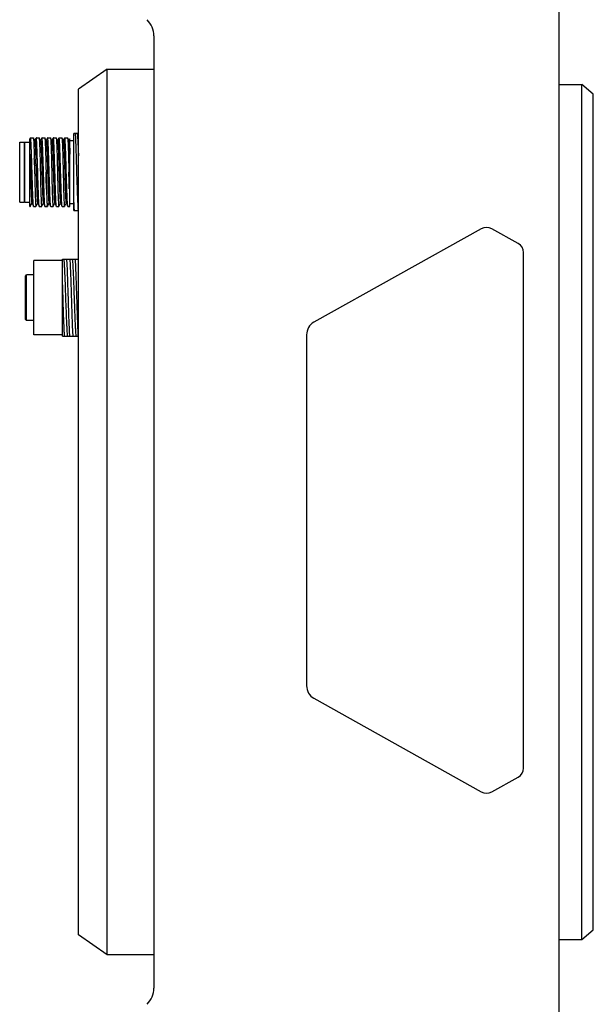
# Model space of a CAD drawing. Header units: millimetres. Extents: x 97 to 455, y 99 to 378.
# Tile 2 of 16: x 100 to 151, y 187 to 274. Entities that reach past the tile are written whole.
import ezdxf

# ---------------------------------------------------------------- set-up
doc = ezdxf.new("R2010")
doc.units = ezdxf.units.MM
doc.header["$LTSCALE"] = 32.67
doc.layers.add('00_COMPONENTS', color=7, linetype='CONTINUOUS')

msp = doc.modelspace()

# ---------------------------------------------------------------- linework, layer by layer
at = {"layer": '00_COMPONENTS', "color": 7}
for p, q in [((147.5043, 104.4416), (147.5043, 356.4716)), ((112.0043, 272.1282), (112.0043, 188.7851)), ((107.9043, 269.2066), (105.4043, 267.4566)), ((107.9043, 191.7066), (107.9043, 269.2066)), ((107.9043, 269.2066), (112.0043, 269.2066)), ((105.4043, 193.4566), (105.4043, 267.4566)), ((147.5043, 267.8778), (149.5043, 267.8778)), ((149.5043, 193.0354), (149.5043, 267.8778)), ((150.5043, 267.0118), (149.5043, 267.8778)), ((150.5043, 193.9014), (150.5043, 267.0118)), ((100.2543, 257.5817), (100.2543, 262.8316)), ((100.2543, 262.8316), (100.6543, 262.8316)), ((100.6543, 262.7816), (100.7043, 262.8316)), ((100.6543, 262.8316), (100.6543, 257.5817)), ((100.7043, 257.5816), (100.7043, 262.8316)), ((100.7043, 262.8316), (101.1543, 262.8316)), ((101.2035, 263.2038), (101.1539, 263.1179)), ((101.1543, 257.2067), (101.1543, 263.1178)), ((101.2069, 263.2066), (101.4463, 263.2066)), ((101.5808, 262.9776), (101.4504, 263.2031)), ((101.5939, 263.0141), (101.5768, 262.9845)), ((101.6938, 263.1869), (101.5939, 263.0141)), ((101.7036, 263.2038), (101.6938, 263.1869)), ((101.7068, 263.2066), (101.9464, 263.2066)), ((102.0808, 262.9776), (101.9505, 263.2031)), ((102.0939, 263.0141), (102.0768, 262.9845)), ((102.1938, 263.1868), (102.0939, 263.0141)), ((102.2036, 263.2038), (102.1938, 263.1868)), ((102.2069, 263.2066), (102.2036, 263.2038)), ((102.2069, 263.2066), (102.4464, 263.2066)), ((102.5808, 262.9776), (102.4504, 263.2032)), ((102.5939, 263.014), (102.5768, 262.9845)), ((102.6938, 263.1867), (102.5939, 263.014)), ((102.7036, 263.2038), (102.6938, 263.1867)), ((102.7069, 263.2066), (102.7036, 263.2038)), ((102.7069, 263.2066), (102.9463, 263.2066)), ((103.0808, 262.9775), (102.9504, 263.2031)), ((103.0946, 263.0154), (103.0768, 262.9845)), ((103.1942, 263.1876), (103.0946, 263.0154)), ((103.2036, 263.2038), (103.1942, 263.1876)), ((103.2068, 263.2066), (103.4464, 263.2066)), ((103.5808, 262.9776), (103.4504, 263.2031)), ((103.5946, 263.0154), (103.5768, 262.9845)), ((103.6942, 263.1876), (103.5946, 263.0154)), ((103.7036, 263.2038), (103.6942, 263.1876)), ((103.7068, 263.2066), (103.9464, 263.2066)), ((104.0807, 262.9776), (103.9504, 263.2032)), ((104.0946, 263.0153), (104.0768, 262.9845)), ((104.1942, 263.1876), (104.0946, 263.0153)), ((104.2035, 263.2038), (104.1942, 263.1876)), ((104.2068, 263.2066), (104.4463, 263.2066)), ((104.5808, 262.9775), (104.4503, 263.2031)), ((104.6539, 263.1179), (104.5768, 262.9844)), ((104.6543, 257.2067), (104.6543, 263.1178)), ((104.6543, 262.9566), (105.0043, 262.9566)), ((105.0043, 256.8316), (105.0043, 263.5816)), ((105.4043, 263.5816), (105.0043, 263.5816)), ((101.5329, 261.5225), (101.533, 261.5176)), ((101.5329, 261.522), (101.533, 261.5172)), ((101.533, 261.5176), (101.535, 261.4417)), ((101.535, 261.4417), (101.5362, 261.3957)), ((101.6593, 261.6087), (101.6682, 261.34)), ((101.5498, 260.8383), (101.5503, 260.8162)), ((101.5503, 260.8162), (101.5505, 260.8113)), ((101.5505, 260.8113), (101.5507, 260.8014)), ((101.5507, 260.8014), (101.5508, 260.7965)), ((101.5508, 260.7965), (101.5533, 260.6894)), ((101.5533, 260.6894), (101.5535, 260.682)), ((101.5533, 260.6893), (101.5536, 260.6745)), ((101.5535, 260.682), (101.5536, 260.6745)), ((101.5536, 260.6745), (101.5643, 260.2066)), ((101.6818, 260.9133), (101.6821, 260.9021)), ((101.6821, 260.9021), (101.6825, 260.8873)), ((101.6825, 260.8873), (101.6839, 260.8401)), ((101.6839, 260.8401), (101.6903, 260.6178)), ((101.6903, 260.6178), (101.6907, 260.6024)), ((101.6907, 260.6024), (101.6912, 260.5876)), ((101.6912, 260.5876), (101.7086, 259.9692)), ((101.7086, 259.9692), (101.7094, 259.9404)), ((101.7094, 259.9404), (101.7161, 259.7163)), ((101.7161, 259.7163), (101.7175, 259.6695)), ((105.238, 260.2168), (105.2383, 260.2066)), ((101.7398, 258.9604), (101.749, 258.6781)), ((104.6543, 258.7728), (104.5991, 258.725)), ((104.6543, 258.725), (104.5991, 258.725)), ((100.2543, 257.5816), (100.6543, 257.5816)), ((100.6543, 257.6316), (100.7043, 257.5816)), ((100.7043, 257.5816), (101.1543, 257.5816)), ((101.1543, 257.2066), (101.1827, 257.2066)), ((101.1845, 257.224), (101.1861, 257.2262)), ((101.1861, 257.2262), (101.3108, 257.4419)), ((101.1861, 257.2262), (101.1867, 257.2272)), ((101.3108, 257.4419), (101.3268, 257.4696)), ((101.3228, 257.4765), (101.4595, 257.24)), ((101.4713, 257.2066), (101.6827, 257.2066)), ((101.6862, 257.2262), (101.8108, 257.4419)), ((101.8108, 257.4419), (101.8268, 257.4696)), ((101.8228, 257.4765), (101.9595, 257.24)), ((101.9713, 257.2066), (102.1827, 257.2066)), ((102.1861, 257.2261), (102.3108, 257.4418)), ((102.3108, 257.4418), (102.3268, 257.4695)), ((102.3228, 257.4765), (102.4596, 257.2398)), ((102.4713, 257.2066), (102.6827, 257.2066)), ((102.6861, 257.2261), (102.8268, 257.4695)), ((102.8228, 257.4764), (102.9598, 257.2394)), ((102.9713, 257.2066), (103.1826, 257.2066)), ((103.1861, 257.2262), (103.3105, 257.4412)), ((103.3105, 257.4412), (103.3268, 257.4696)), ((103.3228, 257.4765), (103.4595, 257.24)), ((103.4713, 257.2066), (103.6827, 257.2066)), ((103.6849, 257.2243), (103.6861, 257.2261)), ((103.6861, 257.2261), (103.8104, 257.4412)), ((103.6861, 257.2261), (103.6871, 257.228)), ((103.8104, 257.4412), (103.8268, 257.4696)), ((103.8228, 257.4765), (103.9595, 257.24)), ((103.9713, 257.2066), (104.1826, 257.2066)), ((104.185, 257.2249), (104.1866, 257.2271)), ((104.1861, 257.2262), (104.3104, 257.4413)), ((104.3104, 257.4413), (104.3268, 257.4696)), ((104.3229, 257.4765), (104.4595, 257.24)), ((104.4713, 257.2066), (104.6543, 257.2066)), ((104.6543, 257.4566), (105.0043, 257.4566)), ((105.0043, 256.8316), (105.3687, 256.8316)), ((105.3701, 256.8316), (105.4043, 256.8316)), ((140.6878, 255.2362), (126.0208, 247.059)), ((143.9259, 253.9512), (141.6211, 255.2362)), ((104.0042, 252.5816), (105.4043, 252.5816)), ((104.0043, 245.8316), (104.0043, 252.5815)), ((144.3914, 208.0416), (144.3918, 253.1709)), ((101.5043, 245.9566), (101.5043, 252.4566)), ((104.0043, 252.4566), (101.5043, 252.4566)), ((100.7543, 251.1066), (100.8543, 251.2066)), ((100.7543, 247.3067), (100.7543, 251.1066)), ((100.8543, 247.2066), (100.8543, 251.2066)), ((101.5043, 251.2066), (100.8543, 251.2066)), ((100.7543, 247.3066), (100.8543, 247.2066)), ((101.5043, 247.2066), (100.8543, 247.2066)), ((104.0043, 245.9566), (101.5043, 245.9566)), ((104.0043, 245.8316), (105.4043, 245.8316)), ((125.3918, 245.9562), (125.3916, 215.2568)), ((126.0207, 214.154), (140.6874, 205.9775)), ((141.6207, 205.9775), (143.9255, 207.2625)), ((149.5043, 193.0354), (150.5043, 193.9014)), ((107.9043, 191.7066), (105.4043, 193.4566)), ((147.5043, 193.0354), (149.5043, 193.0354)), ((112.0043, 191.7066), (107.9043, 191.7066))]:
    msp.add_line(p, q, dxfattribs=at)
for centre, radius, start, end in [((110.0043, 272.1282), 2, 0, 45), ((-145.995, 255.0527), 247.6124, 1.338879, 1.467891), ((-65.9454, 255.8031), 167.705, 1.746161, 1.892015), ((110.0043, 188.7851), 2, 315, 360)]:
    msp.add_arc(centre, radius, start, end, dxfattribs=at)
for points, knots in [([(101.2069, 263.2066), (101.2059, 263.2066), (101.2046, 263.2054), (101.2038, 263.2042), (101.2035, 263.2038)], [0, 0, 0, 0, 0.6644868, 1, 1, 1, 1]), ([(101.3403, 260.2066), (101.3343, 260.4017), (101.3227, 260.7844), (101.3055, 261.3399), (101.2908, 261.7792), (101.2792, 262.1037), (101.2708, 262.3211), (101.2625, 262.5182), (101.2544, 262.693), (101.2465, 262.8439), (101.2386, 262.9694), (101.2318, 263.0575), (101.2263, 263.1144), (101.2225, 263.1467), (101.2189, 263.1717), (101.2151, 263.1903), (101.2122, 263.2007), (101.2086, 263.2066), (101.2069, 263.2066)], [0, 0, 0, 0, 0.1948008, 0.3821243, 0.5547783, 0.6335037, 0.7061354, 0.7719756, 0.8303909, 0.8808224, 0.9227903, 0.9558973, 0.9690287, 0.9798392, 0.988311, 0.9944406, 0.9982598, 1, 1, 1, 1]), ([(101.4463, 263.2066), (101.4467, 263.2066), (101.4485, 263.2062), (101.4497, 263.2044), (101.4504, 263.2031)], [0, 0, 0, 0, 0.18833, 1, 1, 1, 1]), ([(101.4504, 263.2031), (101.4533, 263.1981), (101.4572, 263.1824), (101.4625, 263.1529), (101.4676, 263.1099), (101.4729, 263.0543), (101.4781, 262.9859), (101.4856, 262.8703), (101.4944, 262.6968), (101.5043, 262.4562), (101.5141, 262.1756), (101.5237, 261.8598), (101.5298, 261.6382), (101.5329, 261.5225)], [0, 0, 0, 0, 0.0102829, 0.0282015, 0.0538271, 0.0870942, 0.127881, 0.1760056, 0.2934208, 0.4372838, 0.6050484, 0.7937364, 1, 1, 1, 1]), ([(101.5808, 262.9775), (101.5832, 262.9731), (101.5866, 262.9599), (101.5912, 262.9352), (101.5957, 262.8999), (101.6026, 262.8328), (101.6111, 262.7243), (101.6212, 262.5658), (101.6311, 262.371), (101.6405, 262.1429), (101.6499, 261.885), (101.6561, 261.7037), (101.6593, 261.6087)], [0, 0, 0, 0, 0.0109222, 0.0293434, 0.0552654, 0.0885885, 0.1769272, 0.2931524, 0.4358509, 0.6032462, 0.7923779, 1, 1, 1, 1]), ([(101.7068, 263.2066), (101.7059, 263.2066), (101.7046, 263.2055), (101.7038, 263.2043), (101.7036, 263.2038)], [0, 0, 0, 0, 0.6648758, 1, 1, 1, 1]), ([(101.8405, 260.2066), (101.8345, 260.4017), (101.8227, 260.7844), (101.8054, 261.3399), (101.7909, 261.7792), (101.7792, 262.1036), (101.7707, 262.3211), (101.7625, 262.5182), (101.7544, 262.693), (101.7464, 262.8439), (101.7386, 262.9694), (101.7318, 263.0575), (101.7263, 263.1144), (101.7225, 263.1467), (101.7189, 263.1717), (101.715, 263.1903), (101.7122, 263.2007), (101.7086, 263.2066), (101.7068, 263.2066)], [0, 0, 0, 0, 0.1948075, 0.3821213, 0.5547769, 0.6335019, 0.7061349, 0.7719735, 0.8303898, 0.8808221, 0.9227889, 0.955896, 0.9690259, 0.9798368, 0.9883109, 0.9944413, 0.9982615, 1, 1, 1, 1]), ([(101.9463, 263.2066), (101.9467, 263.2066), (101.9486, 263.2062), (101.9497, 263.2044), (101.9504, 263.2031)], [0, 0, 0, 0, 0.1884023, 1, 1, 1, 1]), ([(101.9504, 263.2031), (101.9523, 263.1999), (101.9552, 263.1907), (101.9611, 263.1636), (101.9674, 263.1128), (101.9748, 263.0325), (101.9822, 262.9265), (101.9895, 262.796), (101.9966, 262.642), (102.0039, 262.4661), (102.0137, 262.1922), (102.0253, 261.8082), (102.0386, 261.3076), (102.0517, 260.7673), (102.06, 260.3958), (102.0642, 260.2066)], [0, 0, 0, 0, 0.0036832, 0.0095203, 0.0277813, 0.0547645, 0.0902613, 0.1339632, 0.1854802, 0.2443562, 0.3100567, 0.4595116, 0.6284654, 0.8108125, 1, 1, 1, 1]), ([(102.08, 262.9763), (102.0817, 262.9733), (102.0846, 262.9648), (102.0904, 262.9399), (102.097, 262.8933), (102.1045, 262.8196), (102.1118, 262.7222), (102.1191, 262.6022), (102.1264, 262.4605), (102.1337, 262.2989), (102.1442, 262.0476), (102.1575, 261.6956), (102.1719, 261.2365), (102.1867, 260.7409), (102.2016, 260.2269), (102.2168, 259.7129), (102.2312, 259.2175), (102.2462, 258.7583), (102.2589, 258.406), (102.2695, 258.1547), (102.2769, 257.9932), (102.2843, 257.8518), (102.2916, 257.7319), (102.299, 257.6343), (102.3064, 257.5602), (102.3126, 257.5132), (102.3182, 257.4881), (102.321, 257.4795), (102.3228, 257.4765)], [0, 0, 0, 0, 0.0018822, 0.0048261, 0.0139575, 0.027424, 0.0451944, 0.0671252, 0.0929558, 0.1224226, 0.1552627, 0.2299069, 0.314324, 0.4054293, 0.4999121, 0.5944004, 0.6854748, 0.769883, 0.8446098, 0.8774593, 0.9068963, 0.9326717, 0.9545544, 0.972356, 0.9859207, 0.9951446, 0.9981132, 1, 1, 1, 1]), ([(102.3404, 260.2066), (102.3344, 260.4017), (102.3228, 260.7844), (102.3054, 261.3399), (102.2909, 261.7792), (102.2792, 262.1036), (102.2707, 262.3211), (102.2626, 262.5182), (102.2544, 262.693), (102.2464, 262.8439), (102.2386, 262.9694), (102.2318, 263.0575), (102.2263, 263.1144), (102.2225, 263.1467), (102.2189, 263.1717), (102.215, 263.1903), (102.2122, 263.2007), (102.2086, 263.2066), (102.2069, 263.2066)], [0, 0, 0, 0, 0.1948092, 0.3821261, 0.554783, 0.6335086, 0.7061418, 0.7719822, 0.830398, 0.8808318, 0.9227989, 0.9559039, 0.9690364, 0.979849, 0.9883215, 0.9944525, 0.9982705, 1, 1, 1, 1]), ([(102.4464, 263.2066), (102.4467, 263.2066), (102.4486, 263.2062), (102.4497, 263.2044), (102.4504, 263.2032)], [0, 0, 0, 0, 0.1894846, 1, 1, 1, 1]), ([(102.4504, 263.2032), (102.4523, 263.2), (102.4552, 263.1908), (102.461, 263.1638), (102.4674, 263.1131), (102.4749, 263.0328), (102.4821, 262.9269), (102.4894, 262.7964), (102.4966, 262.6425), (102.5039, 262.4665), (102.5136, 262.1926), (102.5254, 261.8086), (102.5385, 261.3079), (102.5517, 260.7674), (102.5601, 260.3958), (102.5643, 260.2066)], [0, 0, 0, 0, 0.0036619, 0.0094808, 0.0277104, 0.0546701, 0.0901459, 0.1338322, 0.1853424, 0.2442139, 0.3099162, 0.4593887, 0.6283728, 0.8107723, 1, 1, 1, 1]), ([(102.5808, 262.9777), (102.5825, 262.9747), (102.5853, 262.966), (102.5907, 262.9407), (102.5967, 262.8935), (102.6038, 262.8191), (102.611, 262.7216), (102.6186, 262.6019), (102.6264, 262.4609), (102.6342, 262.2996), (102.6445, 262.0482), (102.6566, 261.6958), (102.6715, 261.2365), (102.6872, 260.741), (102.7014, 260.2269), (102.7159, 259.7128), (102.7313, 259.2171), (102.7465, 258.7581), (102.7583, 258.4061), (102.7686, 258.155), (102.7763, 257.9933), (102.7841, 257.8516), (102.7918, 257.7313), (102.7992, 257.6339), (102.8063, 257.5601), (102.8124, 257.5135), (102.8179, 257.4886), (102.8207, 257.4801), (102.8224, 257.4772)], [0, 0, 0, 0, 0.0018814, 0.0048604, 0.0141413, 0.0277529, 0.0455483, 0.0673772, 0.0930774, 0.1224615, 0.1553152, 0.2301123, 0.3145215, 0.4055755, 0.5000808, 0.5945732, 0.6857088, 0.7701286, 0.8447042, 0.8775268, 0.9070002, 0.9328567, 0.9548179, 0.9726079, 0.9860821, 0.9952022, 0.9981326, 1, 1, 1, 1]), ([(102.8402, 260.2066), (102.8343, 260.4017), (102.8229, 260.7844), (102.8054, 261.3399), (102.7909, 261.7792), (102.7791, 262.1036), (102.7708, 262.3211), (102.7626, 262.5182), (102.7544, 262.693), (102.7464, 262.8439), (102.7386, 262.9694), (102.7318, 263.0575), (102.7263, 263.1144), (102.7225, 263.1467), (102.7189, 263.1717), (102.715, 263.1903), (102.7122, 263.2007), (102.7086, 263.2066), (102.7069, 263.2066)], [0, 0, 0, 0, 0.1948097, 0.382127, 0.5547845, 0.6335101, 0.7061432, 0.771984, 0.8304001, 0.8808339, 0.9228008, 0.9559062, 0.9690392, 0.9798521, 0.9883244, 0.9944547, 0.9982716, 1, 1, 1, 1]), ([(102.9463, 263.2066), (102.9467, 263.2066), (102.9486, 263.2062), (102.9497, 263.2044), (102.9504, 263.2031)], [0, 0, 0, 0, 0.1882511, 1, 1, 1, 1]), ([(102.9504, 263.2031), (102.9523, 263.1999), (102.9552, 263.1907), (102.9611, 263.1635), (102.9675, 263.1127), (102.9748, 263.0323), (102.9821, 262.9263), (102.9895, 262.7958), (102.9967, 262.6418), (103.0038, 262.4658), (103.0136, 262.192), (103.0254, 261.8081), (103.0386, 261.3075), (103.0515, 260.7672), (103.0602, 260.3958), (103.0645, 260.2066)], [0, 0, 0, 0, 0.0036924, 0.0095393, 0.0278134, 0.0548087, 0.0903155, 0.134023, 0.1855465, 0.2444226, 0.3101222, 0.4595698, 0.628508, 0.8108356, 1, 1, 1, 1]), ([(103.0808, 262.9775), (103.0826, 262.9745), (103.0854, 262.9659), (103.0911, 262.9408), (103.0972, 262.8938), (103.1045, 262.8197), (103.1118, 262.7221), (103.1193, 262.6021), (103.1267, 262.4607), (103.1341, 262.2991), (103.1478, 261.9721), (103.1655, 261.4527), (103.1873, 260.7329), (103.2092, 259.9723), (103.2276, 259.3407), (103.243, 258.8612), (103.254, 258.5384), (103.2653, 258.2498), (103.2763, 258.0013), (103.2859, 257.8217), (103.294, 257.7018), (103.2996, 257.6307), (103.3051, 257.5729), (103.3104, 257.5284), (103.3159, 257.4978), (103.3198, 257.4817), (103.3228, 257.4765)], [0, 0, 0, 0, 0.0018928, 0.0048609, 0.0140782, 0.0276341, 0.045434, 0.0673258, 0.0931165, 0.1225667, 0.1554182, 0.2712885, 0.4056019, 0.5475309, 0.6856237, 0.7497207, 0.8087493, 0.8615254, 0.9069879, 0.9441896, 0.9594671, 0.9724283, 0.9829984, 0.9911226, 0.9967797, 1, 1, 1, 1]), ([(103.2068, 263.2066), (103.2059, 263.2066), (103.2046, 263.2055), (103.2038, 263.2042), (103.2036, 263.2038)], [0, 0, 0, 0, 0.6648319, 1, 1, 1, 1]), ([(103.3405, 260.2066), (103.3345, 260.4017), (103.3226, 260.7844), (103.3055, 261.3399), (103.2908, 261.7792), (103.2792, 262.1036), (103.2707, 262.3211), (103.2625, 262.5182), (103.2544, 262.693), (103.2464, 262.8439), (103.2386, 262.9694), (103.2318, 263.0575), (103.2263, 263.1144), (103.2225, 263.1467), (103.2189, 263.1717), (103.215, 263.1903), (103.2122, 263.2007), (103.2086, 263.2066), (103.2068, 263.2066)], [0, 0, 0, 0, 0.1948075, 0.3821213, 0.554777, 0.6335018, 0.7061349, 0.7719736, 0.8303899, 0.880822, 0.9227888, 0.9558962, 0.9690261, 0.9798369, 0.9883108, 0.9944411, 0.9982612, 1, 1, 1, 1]), ([(103.4464, 263.2066), (103.4467, 263.2066), (103.4485, 263.2062), (103.4497, 263.2044), (103.4504, 263.2031)], [0, 0, 0, 0, 0.1890565, 1, 1, 1, 1]), ([(103.4504, 263.2031), (103.4522, 263.2), (103.4552, 263.1908), (103.461, 263.1638), (103.4674, 263.113), (103.4748, 263.0327), (103.4821, 262.9268), (103.4894, 262.7963), (103.4966, 262.6424), (103.5038, 262.4664), (103.5137, 262.1926), (103.5252, 261.8085), (103.5387, 261.3078), (103.5515, 260.7674), (103.5601, 260.3958), (103.5644, 260.2066)], [0, 0, 0, 0, 0.0036682, 0.0094922, 0.0277273, 0.0546915, 0.090173, 0.1338618, 0.1853737, 0.2442454, 0.309947, 0.459415, 0.6283936, 0.8107749, 1, 1, 1, 1]), ([(103.5808, 262.9776), (103.5825, 262.9746), (103.5853, 262.9661), (103.591, 262.941), (103.5971, 262.8941), (103.6045, 262.8202), (103.6118, 262.7227), (103.6192, 262.6028), (103.6266, 262.4614), (103.6341, 262.2999), (103.6478, 261.973), (103.6655, 261.4535), (103.6872, 260.7337), (103.7091, 259.973), (103.7277, 259.3411), (103.7429, 258.8615), (103.754, 258.5386), (103.7654, 258.2499), (103.7763, 258.0014), (103.786, 257.8217), (103.794, 257.7018), (103.7996, 257.6307), (103.8051, 257.5729), (103.8104, 257.5283), (103.8159, 257.4978), (103.8199, 257.4816), (103.8228, 257.4765)], [0, 0, 0, 0, 0.001886, 0.0048461, 0.0140354, 0.0275595, 0.0453413, 0.0672288, 0.0930026, 0.1224325, 0.1552755, 0.2711372, 0.4054636, 0.5474141, 0.6855429, 0.7496492, 0.8086996, 0.8614919, 0.9069559, 0.9441798, 0.9594631, 0.9724165, 0.9829808, 0.9911083, 0.9967743, 1, 1, 1, 1]), ([(103.7068, 263.2066), (103.7059, 263.2066), (103.7046, 263.2054), (103.7038, 263.2042), (103.7036, 263.2038)], [0, 0, 0, 0, 0.6647411, 1, 1, 1, 1]), ([(103.8405, 260.2066), (103.8345, 260.4017), (103.8226, 260.7844), (103.8055, 261.3399), (103.7908, 261.7792), (103.7792, 262.1036), (103.7708, 262.3211), (103.7625, 262.5182), (103.7544, 262.693), (103.7464, 262.8439), (103.7386, 262.9694), (103.7318, 263.0575), (103.7263, 263.1144), (103.7225, 263.1467), (103.7189, 263.1717), (103.715, 263.1903), (103.7122, 263.2007), (103.7086, 263.2066), (103.7068, 263.2066)], [0, 0, 0, 0, 0.1948074, 0.3821211, 0.5547767, 0.6335015, 0.7061344, 0.7719732, 0.8303895, 0.8808214, 0.9227883, 0.9558959, 0.9690257, 0.9798363, 0.9883101, 0.9944402, 0.9982605, 1, 1, 1, 1]), ([(103.9464, 263.2066), (103.9476, 263.2066), (103.9491, 263.2052), (103.9501, 263.2037), (103.9504, 263.2032)], [0, 0, 0, 0, 0.6643612, 1, 1, 1, 1]), ([(103.9504, 263.2032), (103.9522, 263.2), (103.9551, 263.1909), (103.961, 263.164), (103.9674, 263.1133), (103.9749, 263.033), (103.9821, 262.9272), (103.9894, 262.7967), (103.9966, 262.6428), (104.0038, 262.4669), (104.0136, 262.193), (104.0253, 261.8089), (104.0386, 261.3081), (104.0516, 260.7675), (104.06, 260.3959), (104.0642, 260.2066)], [0, 0, 0, 0, 0.0036462, 0.0094516, 0.0276622, 0.0546015, 0.0900611, 0.1337374, 0.1852392, 0.2441088, 0.3098115, 0.4592957, 0.6283056, 0.8107278, 1, 1, 1, 1]), ([(104.0807, 262.9776), (104.0825, 262.9746), (104.0853, 262.9661), (104.0909, 262.9411), (104.0972, 262.8944), (104.1045, 262.8205), (104.1118, 262.7231), (104.1192, 262.6032), (104.1266, 262.4618), (104.1341, 262.3004), (104.1477, 261.9735), (104.1655, 261.454), (104.1872, 260.7342), (104.209, 259.9733), (104.2277, 259.3414), (104.2429, 258.8617), (104.2541, 258.5387), (104.2653, 258.25), (104.2763, 258.0014), (104.286, 257.8217), (104.294, 257.7017), (104.2995, 257.6307), (104.3051, 257.5729), (104.3104, 257.5283), (104.3159, 257.4977), (104.3199, 257.4816), (104.3229, 257.4765)], [0, 0, 0, 0, 0.0018788, 0.0048274, 0.0139894, 0.027501, 0.0452853, 0.0671616, 0.0929163, 0.1223388, 0.155189, 0.2710384, 0.4053781, 0.5473474, 0.6854976, 0.7496164, 0.8086839, 0.8614738, 0.9069533, 0.9441862, 0.9594601, 0.9724115, 0.9829822, 0.9911182, 0.9967853, 1, 1, 1, 1]), ([(104.2068, 263.2066), (104.2059, 263.2066), (104.2046, 263.2054), (104.2038, 263.2042), (104.2036, 263.2038)], [0, 0, 0, 0, 0.664582, 1, 1, 1, 1]), ([(104.3405, 260.2066), (104.3345, 260.4017), (104.3226, 260.7844), (104.3055, 261.3399), (104.2908, 261.7792), (104.2792, 262.1036), (104.2708, 262.3211), (104.2625, 262.5182), (104.2544, 262.693), (104.2464, 262.8439), (104.2386, 262.9694), (104.2318, 263.0575), (104.2263, 263.1144), (104.2225, 263.1467), (104.2189, 263.1717), (104.215, 263.1903), (104.2122, 263.2007), (104.2086, 263.2066), (104.2068, 263.2066)], [0, 0, 0, 0, 0.1948074, 0.3821211, 0.5547767, 0.6335015, 0.7061343, 0.7719732, 0.8303896, 0.8808213, 0.9227882, 0.955896, 0.9690259, 0.9798363, 0.9883099, 0.9944399, 0.9982601, 1, 1, 1, 1]), ([(104.4463, 263.2066), (104.4467, 263.2066), (104.4485, 263.2062), (104.4496, 263.2044), (104.4503, 263.2031)], [0, 0, 0, 0, 0.1880601, 1, 1, 1, 1]), ([(104.4503, 263.2031), (104.4522, 263.2), (104.4551, 263.1908), (104.4611, 263.1638), (104.4675, 263.113), (104.4748, 263.0327), (104.482, 262.9268), (104.4894, 262.7963), (104.4967, 262.6424), (104.5038, 262.4664), (104.5135, 262.1925), (104.5255, 261.8086), (104.5384, 261.3078), (104.5517, 260.7674), (104.5601, 260.3958), (104.5642, 260.2066)], [0, 0, 0, 0, 0.003669, 0.0094956, 0.0277347, 0.0546967, 0.0901755, 0.1338656, 0.1853777, 0.2442488, 0.3099501, 0.4594183, 0.6283943, 0.8107836, 1, 1, 1, 1]), ([(104.5808, 262.9775), (104.583, 262.9737), (104.5863, 262.9622), (104.5908, 262.9405), (104.5951, 262.9098), (104.6017, 262.8512), (104.6095, 262.7563), (104.6185, 262.6174), (104.6275, 262.4468), (104.6364, 262.2465), (104.6456, 262.0194), (104.6514, 261.8593), (104.6543, 261.7753)], [0, 0, 0, 0, 0.0110773, 0.0294062, 0.0551081, 0.0881885, 0.176163, 0.2920827, 0.4343814, 0.6013873, 0.7907957, 1, 1, 1, 1]), ([(105.1155, 263.5816), (105.1288, 263.3835), (105.1517, 262.9185), (105.1806, 262.1377), (105.2096, 261.2144), (105.2282, 260.5578), (105.238, 260.2168)], [0, 0, 0, 0, 0.1769316, 0.4147927, 0.6960668, 1, 1, 1, 1]), ([(105.2899, 263.5816), (105.2961, 263.5477), (105.3062, 263.4638), (105.3203, 263.3153), (105.334, 263.1224), (105.3542, 262.7854), (105.3781, 262.279), (105.3954, 261.851), (105.4043, 261.617)], [0, 0, 0, 0, 0.0525678, 0.1286313, 0.2273824, 0.3471775, 0.6431775, 1, 1, 1, 1]), ([(101.1543, 261.7753), (101.1618, 261.5586), (101.1758, 261.1046), (101.1968, 260.4088), (101.2166, 259.7005), (101.2333, 259.1246), (101.2481, 258.6944), (101.2592, 258.4083), (101.2693, 258.1543), (101.2791, 257.9366), (101.288, 257.7796), (101.2957, 257.6748), (101.301, 257.6125), (101.3063, 257.5617), (101.3114, 257.5225), (101.3164, 257.4956), (101.32, 257.4814), (101.3226, 257.4769)], [0, 0, 0, 0, 0.1511201, 0.3166989, 0.4852816, 0.6451195, 0.7183542, 0.7853286, 0.844726, 0.8956027, 0.9372127, 0.9543356, 0.9688931, 0.9808013, 0.989975, 0.9963597, 1, 1, 1, 1]), ([(101.3881, 258.7158), (101.384, 258.8325), (101.3673, 259.3294), (101.352, 259.8264), (101.3404, 260.2066)], [0, 0, 0, 0, 0.234861, 1, 1, 1, 1]), ([(101.5643, 260.2066), (101.5672, 260.077), (101.5786, 259.58), (101.5898, 259.0831), (101.5994, 258.7158)], [0, 0, 0, 0, 0.260897, 1, 1, 1, 1]), ([(101.7175, 259.6695), (101.7193, 259.6084), (101.7265, 259.372), (101.7342, 259.1356), (101.7398, 258.9604)], [0, 0, 0, 0, 0.2585489, 1, 1, 1, 1]), ([(101.8881, 258.7158), (101.884, 258.8325), (101.8671, 259.3294), (101.8522, 259.8264), (101.8405, 260.2066)], [0, 0, 0, 0, 0.2348639, 1, 1, 1, 1]), ([(102.0642, 260.2066), (102.0672, 260.077), (102.0788, 259.58), (102.0898, 259.0831), (102.0994, 258.7158)], [0, 0, 0, 0, 0.260897, 1, 1, 1, 1]), ([(102.3881, 258.7158), (102.384, 258.8325), (102.3671, 259.3294), (102.352, 259.8264), (102.3404, 260.2066)], [0, 0, 0, 0, 0.234864, 1, 1, 1, 1]), ([(102.5994, 258.7158), (102.5964, 258.8325), (102.584, 259.3294), (102.5729, 259.8264), (102.5643, 260.2066)], [0, 0, 0, 0, 0.2348531, 1, 1, 1, 1]), ([(102.5662, 260.2067), (102.5693, 260.0771), (102.5807, 259.5802), (102.5901, 259.0832), (102.5994, 258.7158)], [0, 0, 0, 0, 0.2607246, 1, 1, 1, 1]), ([(102.8881, 258.7158), (102.884, 258.8325), (102.8672, 259.3294), (102.8517, 259.8264), (102.8402, 260.2066)], [0, 0, 0, 0, 0.2348639, 1, 1, 1, 1]), ([(103.0645, 260.2066), (103.0675, 260.077), (103.0783, 259.58), (103.09, 259.0831), (103.0994, 258.7158)], [0, 0, 0, 0, 0.260897, 1, 1, 1, 1]), ([(103.3881, 258.7158), (103.384, 258.8325), (103.3672, 259.3294), (103.3522, 259.8264), (103.3405, 260.2066)], [0, 0, 0, 0, 0.2348638, 1, 1, 1, 1]), ([(103.5644, 260.2066), (103.5674, 260.077), (103.5783, 259.58), (103.59, 259.0831), (103.5994, 258.7158)], [0, 0, 0, 0, 0.260897, 1, 1, 1, 1]), ([(103.8881, 258.7158), (103.884, 258.8325), (103.8672, 259.3294), (103.8522, 259.8264), (103.8405, 260.2066)], [0, 0, 0, 0, 0.2348637, 1, 1, 1, 1]), ([(104.0642, 260.2066), (104.0671, 260.077), (104.0787, 259.58), (104.0899, 259.0831), (104.0994, 258.7158)], [0, 0, 0, 0, 0.260897, 1, 1, 1, 1]), ([(104.3881, 258.7158), (104.384, 258.8325), (104.3672, 259.3294), (104.3521, 259.8264), (104.3405, 260.2066)], [0, 0, 0, 0, 0.2348637, 1, 1, 1, 1]), ([(104.5991, 258.725), (104.5961, 258.8411), (104.5837, 259.335), (104.5727, 259.8288), (104.5642, 260.2066)], [0, 0, 0, 0, 0.2350632, 1, 1, 1, 1]), ([(104.5661, 260.2067), (104.5692, 260.078), (104.5805, 259.5841), (104.5899, 259.0902), (104.5991, 258.725)], [0, 0, 0, 0, 0.2605803, 1, 1, 1, 1]), ([(105.2383, 260.2066), (105.2491, 259.8647), (105.2698, 259.2062), (105.301, 258.28), (105.3319, 257.4969), (105.3552, 257.0304), (105.3687, 256.8316)], [0, 0, 0, 0, 0.3038512, 0.5851592, 0.823079, 1, 1, 1, 1]), ([(101.4553, 257.268), (101.4518, 257.2947), (101.4456, 257.3589), (101.4334, 257.5284), (101.4195, 257.8128), (101.4033, 258.2312), (101.3933, 258.5443), (101.3881, 258.7158)], [0, 0, 0, 0, 0.055738, 0.1335335, 0.3517063, 0.6448907, 1, 1, 1, 1]), ([(101.5994, 258.7158), (101.6027, 258.6064), (101.6093, 258.3981), (101.6196, 258.1031), (101.6298, 257.8442), (101.6387, 257.6533), (101.646, 257.5219), (101.6511, 257.4404), (101.6562, 257.371), (101.6613, 257.3135), (101.6662, 257.2692), (101.6713, 257.2356), (101.6753, 257.2182), (101.6799, 257.2066), (101.6827, 257.2066)], [0, 0, 0, 0, 0.2168313, 0.4129757, 0.5850659, 0.7301474, 0.7917652, 0.8457406, 0.8918464, 0.929893, 0.959733, 0.9812729, 0.994521, 1, 1, 1, 1]), ([(101.749, 258.6781), (101.7518, 258.5943), (101.7573, 258.4345), (101.7665, 258.2077), (101.7758, 258.0075), (101.7851, 257.8368), (101.7941, 257.6982), (101.8015, 257.6036), (101.8079, 257.5453), (101.8122, 257.5147), (101.8165, 257.493), (101.82, 257.4814), (101.8222, 257.4775)], [0, 0, 0, 0, 0.2089787, 0.3983208, 0.5656246, 0.7084185, 0.8242498, 0.9117433, 0.9446878, 0.9703637, 0.9887614, 1, 1, 1, 1]), ([(101.9554, 257.2676), (101.9519, 257.2943), (101.9457, 257.3585), (101.9335, 257.528), (101.9195, 257.8124), (101.9034, 258.2309), (101.8934, 258.5442), (101.8881, 258.7158)], [0, 0, 0, 0, 0.0556543, 0.1333929, 0.3515278, 0.6447649, 1, 1, 1, 1]), ([(102.0994, 258.7158), (102.1027, 258.6064), (102.1093, 258.3981), (102.1196, 258.1031), (102.1298, 257.8442), (102.1387, 257.6533), (102.146, 257.5219), (102.1511, 257.4404), (102.1562, 257.371), (102.1613, 257.3135), (102.1662, 257.2692), (102.1713, 257.2356), (102.1753, 257.2182), (102.1799, 257.2066), (102.1827, 257.2066)], [0, 0, 0, 0, 0.2168313, 0.4129758, 0.5850661, 0.7301477, 0.7917656, 0.845741, 0.8918468, 0.9298933, 0.9597332, 0.981273, 0.9945208, 1, 1, 1, 1]), ([(102.4553, 257.2684), (102.4518, 257.2952), (102.4456, 257.3595), (102.4334, 257.5291), (102.4195, 257.8134), (102.4033, 258.2316), (102.3934, 258.5444), (102.3881, 258.7158)], [0, 0, 0, 0, 0.055858, 0.1337364, 0.351965, 0.6450727, 1, 1, 1, 1]), ([(102.5994, 258.7158), (102.6028, 258.6064), (102.6093, 258.3981), (102.6196, 258.1031), (102.6298, 257.8442), (102.6387, 257.6533), (102.646, 257.5219), (102.6511, 257.4405), (102.6562, 257.371), (102.6613, 257.3135), (102.6662, 257.2692), (102.6713, 257.2356), (102.6753, 257.2182), (102.6799, 257.2066), (102.6827, 257.2066)], [0, 0, 0, 0, 0.2168069, 0.4129802, 0.5850549, 0.7301437, 0.7917612, 0.8457402, 0.8918437, 0.9298934, 0.9597328, 0.9812695, 0.994521, 1, 1, 1, 1]), ([(102.9576, 257.2519), (102.9538, 257.2766), (102.9474, 257.3378), (102.9347, 257.5043), (102.9205, 257.7907), (102.9038, 258.2176), (102.8935, 258.539), (102.8881, 258.7158)], [0, 0, 0, 0, 0.0511698, 0.1258109, 0.3418575, 0.6379429, 1, 1, 1, 1]), ([(103.0994, 258.7158), (103.1028, 258.6064), (103.1093, 258.3981), (103.1196, 258.1031), (103.1298, 257.8442), (103.1387, 257.6533), (103.146, 257.5219), (103.1511, 257.4404), (103.1562, 257.371), (103.1613, 257.3135), (103.1662, 257.2692), (103.1713, 257.2356), (103.1753, 257.2182), (103.1799, 257.2066), (103.1826, 257.2066)], [0, 0, 0, 0, 0.2168322, 0.4129774, 0.5850681, 0.7301503, 0.7917686, 0.8457445, 0.8918507, 0.9298975, 0.9597374, 0.9812767, 0.9945234, 1, 1, 1, 1]), ([(103.4554, 257.2677), (103.4519, 257.2943), (103.4457, 257.3585), (103.4335, 257.528), (103.4195, 257.8124), (103.4034, 258.2309), (103.3934, 258.5442), (103.3881, 258.7158)], [0, 0, 0, 0, 0.0556594, 0.1334014, 0.3515386, 0.6447725, 1, 1, 1, 1]), ([(103.5994, 258.7158), (103.6027, 258.6064), (103.6093, 258.3981), (103.6196, 258.1031), (103.6298, 257.8442), (103.6387, 257.6533), (103.6459, 257.5219), (103.6511, 257.4404), (103.6562, 257.371), (103.6613, 257.3135), (103.6662, 257.2692), (103.6714, 257.2356), (103.6754, 257.2182), (103.6799, 257.2066), (103.6827, 257.2066)], [0, 0, 0, 0, 0.2168314, 0.4129759, 0.5850663, 0.7301478, 0.7917657, 0.8457412, 0.8918472, 0.9298942, 0.9597347, 0.981275, 0.9945228, 1, 1, 1, 1]), ([(103.9553, 257.2685), (103.9518, 257.2952), (103.9456, 257.3596), (103.9334, 257.5291), (103.9195, 257.8135), (103.9033, 258.2316), (103.8933, 258.5444), (103.8881, 258.7158)], [0, 0, 0, 0, 0.0558662, 0.1337502, 0.3519827, 0.6450852, 1, 1, 1, 1]), ([(104.0994, 258.7158), (104.1027, 258.6064), (104.1094, 258.3981), (104.1196, 258.1031), (104.1298, 257.8442), (104.1387, 257.6533), (104.146, 257.5219), (104.1511, 257.4404), (104.1562, 257.371), (104.1613, 257.3135), (104.1662, 257.2692), (104.1713, 257.2356), (104.1753, 257.2182), (104.1799, 257.2066), (104.1826, 257.2066)], [0, 0, 0, 0, 0.2168322, 0.412977, 0.5850677, 0.7301497, 0.7917679, 0.8457437, 0.8918497, 0.9298963, 0.9597361, 0.9812754, 0.9945224, 1, 1, 1, 1]), ([(104.4554, 257.2674), (104.4519, 257.294), (104.4457, 257.3581), (104.4335, 257.5276), (104.4195, 257.812), (104.4034, 258.2307), (104.3934, 258.5441), (104.3881, 258.7158)], [0, 0, 0, 0, 0.0555812, 0.1332693, 0.3513702, 0.644654, 1, 1, 1, 1]), ([(105.0517, 256.8316), (105.0425, 256.969), (105.0252, 257.283), (105.0114, 257.5971), (105.0043, 257.7737)], [0, 0, 0, 0, 0.4379355, 1, 1, 1, 1]), ([(101.1543, 257.3973), (101.1564, 257.3696), (101.1603, 257.3221), (101.1664, 257.2674), (101.1714, 257.2357), (101.175, 257.2203), (101.1777, 257.2113), (101.1811, 257.2066), (101.1827, 257.2066)], [0, 0, 0, 0, 0.4280411, 0.737294, 0.8467973, 0.9261997, 0.9760826, 1, 1, 1, 1]), ([(101.1715, 257.2512), (101.1725, 257.2464), (101.1741, 257.2382), (101.1773, 257.2295), (101.18, 257.2228), (101.1837, 257.2233), (101.1845, 257.224)], [0, 0, 0, 0, 0.4403504, 0.73706, 0.9005587, 1, 1, 1, 1]), ([(101.1827, 257.2066), (101.1839, 257.2066), (101.1868, 257.2097), (101.1908, 257.221), (101.1931, 257.2322), (101.1946, 257.2408)], [0, 0, 0, 0, 0.0991339, 0.2901143, 1, 1, 1, 1]), ([(101.4713, 257.2066), (101.4695, 257.2066), (101.4657, 257.2129), (101.4627, 257.224), (101.4586, 257.2438), (101.4565, 257.259), (101.4553, 257.268)], [0, 0, 0, 0, 0.0861744, 0.2755887, 0.5796899, 1, 1, 1, 1]), ([(101.6801, 257.2257), (101.6779, 257.2281), (101.6749, 257.2373), (101.6727, 257.2462), (101.6716, 257.2521)], [0, 0, 0, 0, 0.3563483, 1, 1, 1, 1]), ([(101.6862, 257.2274), (101.6854, 257.2262), (101.6838, 257.2234), (101.6808, 257.2248), (101.6801, 257.2257)], [0, 0, 0, 0, 0.5668507, 1, 1, 1, 1]), ([(101.6827, 257.2066), (101.6839, 257.2066), (101.6867, 257.2097), (101.6908, 257.2209), (101.6931, 257.232), (101.6946, 257.2406)], [0, 0, 0, 0, 0.0993034, 0.2903045, 1, 1, 1, 1]), ([(101.9713, 257.2066), (101.9695, 257.2066), (101.9657, 257.2129), (101.9627, 257.2239), (101.9586, 257.2436), (101.9565, 257.2587), (101.9554, 257.2676)], [0, 0, 0, 0, 0.0862612, 0.2756741, 0.5797404, 1, 1, 1, 1]), ([(102.1801, 257.2256), (102.1778, 257.2281), (102.1748, 257.2374), (102.1727, 257.2463), (102.1715, 257.2522)], [0, 0, 0, 0, 0.3570797, 1, 1, 1, 1]), ([(102.1861, 257.2273), (102.1854, 257.2261), (102.1837, 257.2233), (102.1808, 257.2248), (102.1801, 257.2256)], [0, 0, 0, 0, 0.5642909, 1, 1, 1, 1]), ([(102.1827, 257.2066), (102.1839, 257.2066), (102.1867, 257.2097), (102.1908, 257.2209), (102.1931, 257.232), (102.1946, 257.2406)], [0, 0, 0, 0, 0.0993627, 0.2903742, 1, 1, 1, 1]), ([(102.4713, 257.2066), (102.4695, 257.2066), (102.4656, 257.213), (102.4627, 257.2241), (102.4586, 257.2441), (102.4564, 257.2594), (102.4553, 257.2684)], [0, 0, 0, 0, 0.0859966, 0.2753931, 0.5795619, 1, 1, 1, 1]), ([(102.6731, 257.2445), (102.6727, 257.2462), (102.671, 257.254), (102.6697, 257.2619), (102.6687, 257.2681)], [0, 0, 0, 0, 0.2160786, 1, 1, 1, 1]), ([(102.6818, 257.2239), (102.6795, 257.2247), (102.6761, 257.2328), (102.6742, 257.2395), (102.6731, 257.2445)], [0, 0, 0, 0, 0.3221661, 1, 1, 1, 1]), ([(102.6861, 257.2268), (102.6858, 257.2263), (102.6849, 257.2248), (102.6829, 257.2235), (102.6818, 257.2239)], [0, 0, 0, 0, 0.3488833, 1, 1, 1, 1]), ([(102.6827, 257.2066), (102.6839, 257.2066), (102.6867, 257.2097), (102.6907, 257.2208), (102.693, 257.2318), (102.6945, 257.2403)], [0, 0, 0, 0, 0.099519, 0.2904343, 1, 1, 1, 1]), ([(102.9713, 257.2066), (102.9698, 257.2066), (102.9665, 257.211), (102.9639, 257.2195), (102.9604, 257.234), (102.9586, 257.2453), (102.9576, 257.2519)], [0, 0, 0, 0, 0.0923766, 0.2824257, 0.5842185, 1, 1, 1, 1]), ([(103.1721, 257.2523), (103.173, 257.2476), (103.1747, 257.2395), (103.1779, 257.2307), (103.1805, 257.2242), (103.1842, 257.2243), (103.185, 257.225)], [0, 0, 0, 0, 0.4369142, 0.7344957, 0.9019834, 1, 1, 1, 1]), ([(103.1826, 257.2066), (103.1839, 257.2066), (103.1867, 257.2097), (103.1908, 257.2209), (103.1931, 257.232), (103.1946, 257.2406)], [0, 0, 0, 0, 0.0992559, 0.290257, 1, 1, 1, 1]), ([(103.4713, 257.2066), (103.4695, 257.2066), (103.4657, 257.2129), (103.4627, 257.2239), (103.4586, 257.2436), (103.4565, 257.2588), (103.4554, 257.2677)], [0, 0, 0, 0, 0.0862446, 0.275656, 0.5797287, 1, 1, 1, 1]), ([(103.6716, 257.2511), (103.6725, 257.2463), (103.6741, 257.2388), (103.677, 257.2299), (103.6791, 257.2251), (103.6823, 257.2222), (103.6842, 257.2236), (103.6849, 257.2243)], [0, 0, 0, 0, 0.4412641, 0.6750082, 0.8285653, 0.9160998, 1, 1, 1, 1]), ([(103.6827, 257.2066), (103.6839, 257.2066), (103.6867, 257.2097), (103.6908, 257.2209), (103.6931, 257.2321), (103.6946, 257.2407)], [0, 0, 0, 0, 0.0991707, 0.2901486, 1, 1, 1, 1]), ([(103.9713, 257.2066), (103.9695, 257.2066), (103.9656, 257.213), (103.9627, 257.2241), (103.9586, 257.2441), (103.9564, 257.2594), (103.9553, 257.2685)], [0, 0, 0, 0, 0.0860058, 0.2754052, 0.5795709, 1, 1, 1, 1]), ([(104.1722, 257.2517), (104.1731, 257.247), (104.1748, 257.239), (104.178, 257.2304), (104.1806, 257.2239), (104.1842, 257.2242), (104.185, 257.2249)], [0, 0, 0, 0, 0.4399832, 0.7373961, 0.9019125, 1, 1, 1, 1]), ([(104.1826, 257.2066), (104.1839, 257.2066), (104.1867, 257.2097), (104.1908, 257.221), (104.1931, 257.2322), (104.1946, 257.2408)], [0, 0, 0, 0, 0.099153, 0.2901403, 1, 1, 1, 1]), ([(104.4713, 257.2066), (104.4695, 257.2066), (104.4657, 257.2129), (104.4627, 257.2238), (104.4587, 257.2434), (104.4566, 257.2585), (104.4554, 257.2674)], [0, 0, 0, 0, 0.0863548, 0.2757758, 0.5798063, 1, 1, 1, 1]), ([(104.1055, 252.5815), (104.1097, 252.5603), (104.1174, 252.5092), (104.1325, 252.3745), (104.1502, 252.1469), (104.1704, 251.8083), (104.1902, 251.3901), (104.2109, 250.9054), (104.2392, 250.1701), (104.2724, 249.2066), (104.306, 248.2432), (104.334, 247.5078), (104.3547, 247.0231), (104.3748, 246.605), (104.3947, 246.2663), (104.4125, 246.0386), (104.4276, 245.9038), (104.4353, 245.8529), (104.4396, 245.8319)], [0, 0, 0, 0, 0.0096008, 0.0228989, 0.0601821, 0.1108714, 0.1734628, 0.2459573, 0.3261999, 0.5000151, 0.673806, 0.7540615, 0.8266015, 0.8891211, 0.9398156, 0.9771797, 0.9904613, 1, 1, 1, 1]), ([(104.3586, 252.5816), (104.3722, 252.3829), (104.3957, 251.9164), (104.4265, 251.1332), (104.4577, 250.2071), (104.4892, 249.2066), (104.5205, 248.2062), (104.5518, 247.28), (104.5827, 246.4969), (104.606, 246.0304), (104.6196, 245.8316)], [0, 0, 0, 0, 0.0884584, 0.2074185, 0.3480752, 0.4999991, 0.6519234, 0.7925809, 0.9115409, 1, 1, 1, 1]), ([(104.9365, 245.8316), (104.9232, 246.0304), (104.8993, 246.4969), (104.8621, 247.4493), (104.8211, 248.7175), (104.7758, 250.1758), (104.7369, 251.3314), (104.7028, 252.1145), (104.6849, 252.4397), (104.6755, 252.5816)], [0, 0, 0, 0, 0.0884582, 0.2074183, 0.4233227, 0.651923, 0.8553694, 0.9368114, 1, 1, 1, 1]), ([(104.8553, 252.5812), (104.8597, 252.5601), (104.8674, 252.5093), (104.8829, 252.3747), (104.9, 252.1469), (104.92, 251.8082), (104.9406, 251.3902), (104.961, 250.9055), (104.9811, 250.3688), (105.002, 249.7967), (105.0226, 249.2067), (105.0428, 248.6165), (105.0636, 248.0444), (105.0843, 247.5079), (105.1044, 247.0231), (105.1247, 246.605), (105.1451, 246.2664), (105.1623, 246.0387), (105.1774, 245.9041), (105.1852, 245.8531), (105.1895, 245.832)], [0, 0, 0, 0, 0.0095454, 0.0228038, 0.0601444, 0.1108754, 0.1733966, 0.2459165, 0.3261915, 0.4117423, 0.4999903, 0.5882379, 0.6738059, 0.7540762, 0.8265554, 0.8891332, 0.9398653, 0.9771357, 0.9904077, 1, 1, 1, 1]), ([(105.1087, 252.5816), (105.1222, 252.3829), (105.1456, 251.9164), (105.1832, 250.9639), (105.224, 249.6958), (105.2693, 248.2375), (105.3083, 247.0819), (105.3423, 246.2988), (105.36, 245.9736), (105.3696, 245.8316)], [0, 0, 0, 0, 0.0884581, 0.2074182, 0.4233226, 0.651923, 0.8553695, 0.9368113, 1, 1, 1, 1]), ([(104.1862, 245.8316), (104.1771, 245.9624), (104.1604, 246.2602), (104.1287, 246.9748), (104.0924, 248.0347), (104.0505, 249.3942), (104.0209, 250.3367), (104.0043, 250.8031)], [0, 0, 0, 0, 0.0790459, 0.1798274, 0.4313874, 0.7185446, 1, 1, 1, 1])]:
    msp.add_open_spline(points, degree=3, knots=knots, dxfattribs=at)
for points in [[(101.7036, 263.2038), (101.7026, 263.2022), (101.7019, 263.2003), (101.7013, 263.1985)], [(103.2036, 263.2038), (103.2026, 263.2022), (103.2019, 263.2003), (103.2013, 263.1985)], [(103.7036, 263.2038), (103.7026, 263.2021), (103.7019, 263.2003), (103.7013, 263.1985)], [(104.2036, 263.2038), (104.2026, 263.2021), (104.2019, 263.2003), (104.2013, 263.1985)], [(103.185, 257.225), (103.1858, 257.2256), (103.1863, 257.2265), (103.1868, 257.2273)], [(141.6211, 255.2362), (141.3314, 255.3964), (140.976, 255.3964), (140.6878, 255.2362)], [(144.3918, 253.1709), (144.3918, 253.4922), (144.2142, 253.7898), (143.9259, 253.9512)], [(126.0208, 247.059), (125.634, 246.8432), (125.3918, 246.4187), (125.3918, 245.9562)], [(125.3916, 215.2568), (125.3915, 214.7943), (125.6337, 214.3697), (126.0207, 214.154)], [(143.9255, 207.2625), (144.2138, 207.4226), (144.3914, 207.72), (144.3914, 208.0416)], [(140.6874, 205.9775), (140.9756, 205.8161), (141.331, 205.8161), (141.6207, 205.9775)]]:
    msp.add_open_spline(points, degree=3, dxfattribs=at)

doc.saveas('drawing.dxf')
